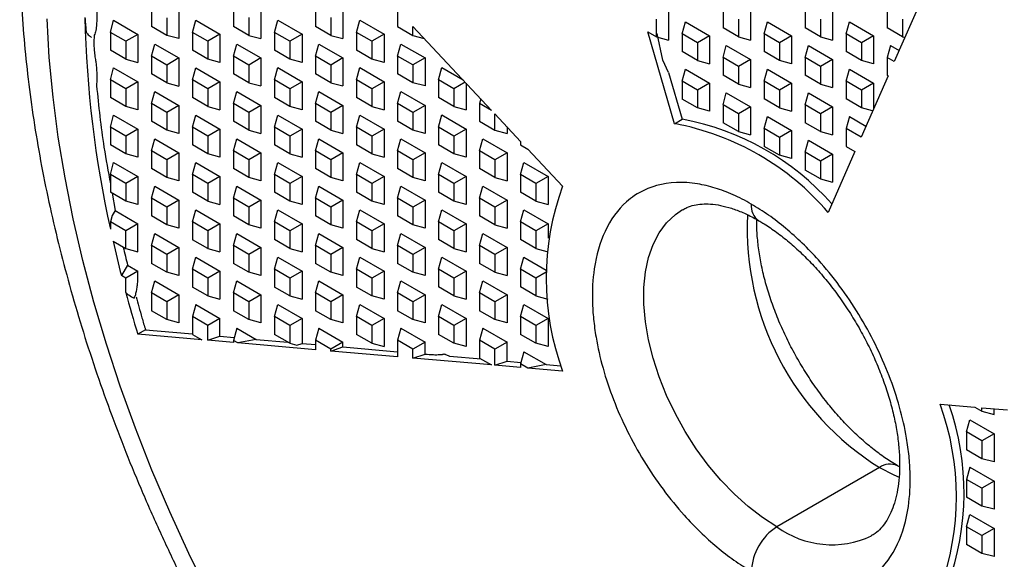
# Model space of a CAD drawing. Header units: millimetres. Extents: x 3 to 137, y 3 to 105.
# Tile 13 of 16: x 109.75 to 123.33, y 77.15 to 84.59. Entities that reach past the tile are written whole.
import ezdxf

# ---------------------------------------------------------------- set-up
doc = ezdxf.new("R2010")
doc.units = ezdxf.units.MM
doc.header["$LTSCALE"] = 0.5

msp = doc.modelspace()

# ---------------------------------------------------------------- linework, layer by layer
for p, q in [((122.407, 85.384), (121.808, 84.016)), ((111.563, 84.745), (111.563, 84.5)), ((112.695, 84.745), (112.695, 84.5)), ((113.826, 84.745), (113.826, 84.5)), ((111.775, 84.622), (111.775, 84.378)), ((111.943, 84.719), (111.943, 84.333)), ((112.907, 84.623), (112.907, 84.378)), ((113.074, 84.719), (113.074, 84.333)), ((114.038, 84.623), (114.038, 84.378)), ((114.205, 84.719), (114.205, 84.333)), ((114.957, 84.728), (114.957, 84.5)), ((118.528, 84.358), (118.528, 84.603)), ((118.695, 84.699), (118.695, 84.313)), ((119.447, 84.725), (119.447, 84.48)), ((119.66, 84.603), (119.66, 84.358)), ((119.827, 84.699), (119.827, 84.313)), ((120.579, 84.725), (120.579, 84.48)), ((120.791, 84.603), (120.791, 84.358)), ((120.958, 84.7), (120.958, 84.313)), ((121.71, 84.725), (121.71, 84.481)), ((121.922, 84.603), (121.922, 84.358)), ((110.997, 84.418), (111.042, 84.586)), ((111.042, 84.586), (111.377, 84.392)), ((111.775, 84.378), (111.563, 84.5)), ((112.129, 84.418), (112.174, 84.586)), ((112.174, 84.586), (112.508, 84.393)), ((112.907, 84.378), (112.695, 84.5)), ((113.26, 84.418), (113.305, 84.586)), ((113.305, 84.586), (113.64, 84.393)), ((114.038, 84.378), (113.826, 84.5)), ((114.392, 84.419), (114.436, 84.586)), ((114.436, 84.586), (114.771, 84.393)), ((114.957, 84.5), (115.169, 84.378)), ((115.169, 84.502), (116.255, 83.343)), ((115.169, 84.378), (115.169, 84.502)), ((118.882, 84.399), (118.927, 84.566)), ((118.927, 84.566), (119.261, 84.373)), ((119.66, 84.358), (119.447, 84.48)), ((120.013, 84.399), (120.058, 84.566)), ((120.058, 84.566), (120.392, 84.373)), ((120.791, 84.358), (120.579, 84.48)), ((121.144, 84.399), (121.189, 84.566)), ((121.189, 84.566), (121.524, 84.373)), ((121.922, 84.358), (121.71, 84.481)), ((111.21, 84.296), (110.997, 84.418)), ((110.997, 84.418), (110.997, 84.173)), ((111.377, 84.392), (111.21, 84.296)), ((111.377, 84.392), (111.377, 84.006)), ((111.943, 84.333), (111.775, 84.378)), ((112.341, 84.296), (112.129, 84.418)), ((112.129, 84.418), (112.129, 84.173)), ((112.508, 84.393), (112.341, 84.296)), ((112.508, 84.393), (112.508, 84.006)), ((112.907, 84.378), (113.074, 84.333)), ((113.472, 84.296), (113.26, 84.418)), ((113.26, 84.418), (113.26, 84.174)), ((113.64, 84.393), (113.472, 84.296)), ((113.64, 84.393), (113.64, 84.006)), ((114.038, 84.378), (114.205, 84.333)), ((114.604, 84.296), (114.392, 84.419)), ((114.392, 84.419), (114.392, 84.174)), ((114.771, 84.393), (114.604, 84.296)), ((114.771, 84.393), (114.771, 84.006)), ((115.169, 84.378), (115.324, 84.336)), ((118.408, 84.427), (118.528, 84.358)), ((118.777, 83.16), (118.408, 84.427)), ((118.528, 84.358), (118.695, 84.313)), ((118.615, 84.036), (118.539, 84.403)), ((119.094, 84.276), (118.882, 84.399)), ((118.882, 84.399), (118.882, 84.154)), ((119.261, 84.373), (119.094, 84.276)), ((119.261, 84.373), (119.261, 83.986)), ((119.66, 84.358), (119.827, 84.313)), ((120.225, 84.276), (120.013, 84.399)), ((120.013, 84.399), (120.013, 84.154)), ((120.392, 84.373), (120.225, 84.276)), ((120.392, 84.373), (120.392, 83.986)), ((120.791, 84.358), (120.958, 84.313)), ((121.357, 84.276), (121.144, 84.399)), ((121.144, 84.399), (121.144, 84.154)), ((121.524, 84.373), (121.357, 84.276)), ((121.524, 84.373), (121.524, 83.987)), ((121.922, 84.358), (121.954, 84.35)), ((111.21, 84.296), (111.21, 84.051)), ((111.563, 84.092), (111.608, 84.259)), ((111.608, 84.259), (111.943, 84.066)), ((112.341, 84.296), (112.341, 84.051)), ((112.695, 84.092), (112.739, 84.259)), ((112.739, 84.259), (113.074, 84.066)), ((113.472, 84.296), (113.472, 84.051)), ((113.826, 84.092), (113.871, 84.259)), ((113.871, 84.259), (114.205, 84.066)), ((114.604, 84.296), (114.604, 84.051)), ((114.957, 84.092), (115.002, 84.259)), ((115.002, 84.259), (115.337, 84.066)), ((119.094, 84.276), (119.094, 84.031)), ((119.447, 84.072), (119.492, 84.239)), ((119.492, 84.239), (119.827, 84.046)), ((120.225, 84.276), (120.225, 84.031)), ((120.579, 84.072), (120.624, 84.239)), ((120.624, 84.239), (120.958, 84.046)), ((121.357, 84.276), (121.357, 84.031)), ((121.755, 84.24), (121.71, 84.072)), ((121.755, 84.24), (121.875, 84.17)), ((111.21, 84.051), (110.997, 84.173)), ((111.775, 83.969), (111.563, 84.092)), ((111.563, 84.092), (111.563, 83.847)), ((111.943, 84.066), (111.775, 83.969)), ((111.943, 84.066), (111.943, 83.679)), ((112.341, 84.051), (112.129, 84.173)), ((112.907, 83.969), (112.695, 84.092)), ((112.695, 84.092), (112.695, 83.847)), ((113.074, 84.066), (112.907, 83.969)), ((113.074, 84.066), (113.074, 83.68)), ((113.472, 84.051), (113.26, 84.174)), ((114.038, 83.969), (113.826, 84.092)), ((113.826, 84.092), (113.826, 83.847)), ((114.205, 84.066), (114.038, 83.969)), ((114.205, 84.066), (114.205, 83.68)), ((114.604, 84.051), (114.392, 84.174)), ((115.169, 83.97), (114.957, 84.092)), ((114.957, 84.092), (114.957, 83.847)), ((115.337, 84.066), (115.169, 83.97)), ((115.337, 84.066), (115.337, 83.68)), ((119.094, 84.031), (118.882, 84.154)), ((119.66, 83.95), (119.447, 84.072)), ((119.447, 84.072), (119.447, 83.827)), ((120.225, 84.031), (120.013, 84.154)), ((120.791, 83.95), (120.579, 84.072)), ((120.579, 84.072), (120.579, 83.827)), ((121.357, 84.031), (121.144, 84.154)), ((121.71, 84.072), (121.71, 83.827)), ((121.808, 84.016), (121.71, 84.072)), ((110.997, 83.765), (111.042, 83.932)), ((111.042, 83.932), (111.377, 83.739)), ((111.21, 84.051), (111.377, 84.006)), ((111.775, 83.969), (111.775, 83.724)), ((112.129, 83.765), (112.174, 83.932)), ((112.174, 83.932), (112.508, 83.739)), ((112.508, 84.006), (112.341, 84.051)), ((112.907, 83.969), (112.907, 83.724)), ((113.26, 83.765), (113.305, 83.933)), ((113.305, 83.933), (113.64, 83.739)), ((113.64, 84.006), (113.472, 84.051)), ((114.038, 83.969), (114.038, 83.725)), ((114.392, 83.765), (114.436, 83.933)), ((114.436, 83.933), (114.771, 83.739)), ((114.771, 84.006), (114.604, 84.051)), ((115.169, 83.97), (115.169, 83.725)), ((115.523, 83.765), (115.568, 83.933)), ((115.568, 83.933), (115.861, 83.764)), ((118.695, 83.865), (118.615, 84.036)), ((119.094, 84.031), (119.261, 83.986)), ((119.827, 84.046), (119.66, 83.95)), ((119.66, 83.95), (119.66, 83.705)), ((119.827, 84.046), (119.827, 83.66)), ((120.392, 83.986), (120.225, 84.031)), ((120.958, 84.046), (120.791, 83.95)), ((120.791, 83.95), (120.791, 83.705)), ((120.958, 84.046), (120.958, 83.66)), ((121.524, 83.987), (121.357, 84.031)), ((111.775, 83.724), (111.563, 83.847)), ((112.907, 83.724), (112.695, 83.847)), ((114.038, 83.725), (113.826, 83.847)), ((115.169, 83.725), (114.957, 83.847)), ((118.695, 83.865), (118.883, 83.221)), ((118.882, 83.745), (118.927, 83.913)), ((118.927, 83.913), (119.261, 83.72)), ((119.66, 83.705), (119.447, 83.827)), ((120.013, 83.745), (120.058, 83.913)), ((120.058, 83.913), (120.392, 83.72)), ((120.791, 83.705), (120.579, 83.827)), ((121.144, 83.746), (121.189, 83.913)), ((121.189, 83.913), (121.524, 83.72)), ((121.722, 83.821), (121.35, 82.973)), ((121.71, 83.827), (121.722, 83.821)), ((111.21, 83.643), (110.997, 83.765)), ((110.997, 83.765), (110.997, 83.52)), ((111.377, 83.739), (111.21, 83.643)), ((111.377, 83.739), (111.377, 83.353)), ((111.775, 83.724), (111.943, 83.679)), ((112.341, 83.643), (112.129, 83.765)), ((112.129, 83.765), (112.129, 83.52)), ((112.508, 83.739), (112.341, 83.643)), ((112.508, 83.739), (112.508, 83.353)), ((112.907, 83.724), (113.074, 83.68)), ((113.472, 83.643), (113.26, 83.765)), ((113.26, 83.765), (113.26, 83.52)), ((113.64, 83.739), (113.472, 83.643)), ((113.64, 83.739), (113.64, 83.353)), ((114.038, 83.725), (114.205, 83.68)), ((114.604, 83.643), (114.392, 83.765)), ((114.392, 83.765), (114.392, 83.52)), ((114.771, 83.739), (114.604, 83.643)), ((114.771, 83.739), (114.771, 83.353)), ((115.337, 83.68), (115.169, 83.725)), ((115.735, 83.643), (115.523, 83.765)), ((115.523, 83.765), (115.523, 83.521)), ((115.89, 83.732), (115.735, 83.643)), ((115.902, 83.719), (115.902, 83.353)), ((119.094, 83.623), (118.882, 83.745)), ((118.882, 83.745), (118.882, 83.5)), ((119.261, 83.72), (119.094, 83.623)), ((119.261, 83.72), (119.261, 83.333)), ((119.66, 83.705), (119.827, 83.66)), ((120.225, 83.623), (120.013, 83.745)), ((120.013, 83.745), (120.013, 83.501)), ((120.392, 83.72), (120.225, 83.623)), ((120.392, 83.72), (120.392, 83.333)), ((120.791, 83.705), (120.958, 83.66)), ((121.357, 83.623), (121.144, 83.746)), ((121.144, 83.746), (121.144, 83.501)), ((121.524, 83.72), (121.357, 83.623)), ((121.524, 83.72), (121.524, 83.369)), ((111.21, 83.398), (110.997, 83.52)), ((111.21, 83.643), (111.21, 83.398)), ((111.563, 83.438), (111.608, 83.606)), ((111.608, 83.606), (111.943, 83.413)), ((112.341, 83.398), (112.129, 83.52)), ((112.341, 83.643), (112.341, 83.398)), ((112.695, 83.439), (112.739, 83.606)), ((112.739, 83.606), (113.074, 83.413)), ((113.472, 83.398), (113.26, 83.52)), ((113.472, 83.643), (113.472, 83.398)), ((113.826, 83.439), (113.871, 83.606)), ((113.871, 83.606), (114.205, 83.413)), ((114.604, 83.398), (114.392, 83.52)), ((114.604, 83.643), (114.604, 83.398)), ((114.957, 83.439), (115.002, 83.606)), ((115.002, 83.606), (115.337, 83.413)), ((115.735, 83.398), (115.523, 83.521)), ((115.735, 83.643), (115.735, 83.398)), ((119.094, 83.623), (119.094, 83.378)), ((119.447, 83.419), (119.492, 83.586)), ((119.492, 83.586), (119.827, 83.393)), ((120.225, 83.623), (120.225, 83.378)), ((120.579, 83.419), (120.624, 83.586)), ((120.624, 83.586), (120.958, 83.393)), ((121.357, 83.623), (121.357, 83.378)), ((111.377, 83.353), (111.21, 83.398)), ((111.775, 83.316), (111.563, 83.438)), ((111.563, 83.438), (111.563, 83.194)), ((111.943, 83.413), (111.775, 83.316)), ((111.943, 83.413), (111.943, 83.026)), ((112.341, 83.398), (112.508, 83.353)), ((112.907, 83.316), (112.695, 83.439)), ((112.695, 83.439), (112.695, 83.194)), ((113.074, 83.413), (112.907, 83.316)), ((113.074, 83.413), (113.074, 83.026)), ((113.64, 83.353), (113.472, 83.398)), ((114.038, 83.316), (113.826, 83.439)), ((113.826, 83.439), (113.826, 83.194)), ((114.205, 83.413), (114.038, 83.316)), ((114.205, 83.413), (114.205, 83.026)), ((114.604, 83.398), (114.771, 83.353)), ((115.169, 83.316), (114.957, 83.439)), ((114.957, 83.439), (114.957, 83.194)), ((115.337, 83.413), (115.169, 83.316)), ((115.337, 83.413), (115.337, 83.027)), ((115.735, 83.398), (115.902, 83.353)), ((116.106, 83.502), (116.089, 83.439)), ((116.089, 83.439), (116.089, 83.194)), ((116.255, 83.343), (116.089, 83.439)), ((119.094, 83.378), (118.882, 83.5)), ((119.261, 83.333), (119.094, 83.378)), ((119.66, 83.296), (119.447, 83.419)), ((119.447, 83.419), (119.447, 83.174)), ((119.827, 83.393), (119.66, 83.296)), ((119.827, 83.393), (119.827, 83.007)), ((120.225, 83.378), (120.013, 83.501)), ((120.225, 83.378), (120.392, 83.333)), ((120.791, 83.296), (120.579, 83.419)), ((120.579, 83.419), (120.579, 83.174)), ((120.958, 83.393), (120.791, 83.296)), ((120.958, 83.393), (120.958, 83.007)), ((121.357, 83.378), (121.144, 83.501)), ((121.51, 83.337), (121.357, 83.378)), ((110.997, 83.112), (111.042, 83.279)), ((111.042, 83.279), (111.377, 83.086)), ((111.775, 83.316), (111.775, 83.071)), ((112.129, 83.112), (112.174, 83.279)), ((112.174, 83.279), (112.508, 83.086)), ((112.907, 83.316), (112.907, 83.071)), ((113.26, 83.112), (113.305, 83.279)), ((113.305, 83.279), (113.64, 83.086)), ((114.038, 83.316), (114.038, 83.071)), ((114.392, 83.112), (114.436, 83.279)), ((114.436, 83.279), (114.771, 83.086)), ((115.169, 83.316), (115.169, 83.071)), ((115.523, 83.112), (115.568, 83.28)), ((115.568, 83.28), (115.902, 83.086)), ((116.301, 83.294), (116.654, 82.916)), ((116.301, 83.071), (116.301, 83.294)), ((119.66, 83.296), (119.66, 83.051)), ((120.013, 83.092), (120.058, 83.26)), ((120.058, 83.26), (120.392, 83.066)), ((120.791, 83.296), (120.791, 83.051)), ((121.189, 83.26), (121.144, 83.092)), ((121.189, 83.26), (121.418, 83.128)), ((111.21, 82.989), (110.997, 83.112)), ((110.997, 83.112), (110.997, 82.867)), ((111.775, 83.071), (111.563, 83.194)), ((112.341, 82.989), (112.129, 83.112)), ((112.129, 83.112), (112.129, 82.867)), ((112.907, 83.071), (112.695, 83.194)), ((113.472, 82.99), (113.26, 83.112)), ((113.26, 83.112), (113.26, 82.867)), ((114.038, 83.071), (113.826, 83.194)), ((114.604, 82.99), (114.392, 83.112)), ((114.392, 83.112), (114.392, 82.867)), ((115.169, 83.071), (114.957, 83.194)), ((115.735, 82.99), (115.523, 83.112)), ((115.523, 83.112), (115.523, 82.867)), ((116.089, 83.194), (116.301, 83.071)), ((116.468, 83.115), (116.468, 83.027)), ((118.777, 83.16), (118.883, 83.221)), ((119.66, 83.051), (119.447, 83.174)), ((120.791, 83.051), (120.579, 83.174)), ((111.377, 83.086), (111.21, 82.989)), ((111.21, 82.989), (111.21, 82.744)), ((111.377, 83.086), (111.377, 82.7)), ((111.943, 83.026), (111.775, 83.071)), ((112.508, 83.086), (112.341, 82.989)), ((112.341, 82.989), (112.341, 82.744)), ((112.508, 83.086), (112.508, 82.7)), ((112.907, 83.071), (113.074, 83.026)), ((113.64, 83.086), (113.472, 82.99)), ((113.472, 82.99), (113.472, 82.745)), ((113.64, 83.086), (113.64, 82.7)), ((114.038, 83.071), (114.205, 83.026)), ((114.771, 83.086), (114.604, 82.99)), ((114.604, 82.99), (114.604, 82.745)), ((114.771, 83.086), (114.771, 82.7)), ((115.337, 83.027), (115.169, 83.071)), ((115.902, 83.086), (115.735, 82.99)), ((115.735, 82.99), (115.735, 82.745)), ((115.902, 83.086), (115.902, 82.7)), ((116.301, 83.071), (116.468, 83.027)), ((119.66, 83.051), (119.827, 83.007)), ((120.225, 82.97), (120.013, 83.092)), ((120.013, 83.092), (120.013, 82.847)), ((120.392, 83.066), (120.225, 82.97)), ((120.392, 83.066), (120.392, 82.68)), ((120.791, 83.051), (120.958, 83.007)), ((121.144, 83.092), (121.144, 82.847)), ((121.35, 82.973), (121.144, 83.092)), ((111.21, 82.744), (110.997, 82.867)), ((111.563, 82.785), (111.608, 82.953)), ((111.608, 82.953), (111.943, 82.759)), ((112.341, 82.744), (112.129, 82.867)), ((112.695, 82.785), (112.739, 82.953)), ((112.739, 82.953), (113.074, 82.759)), ((113.472, 82.745), (113.26, 82.867)), ((113.826, 82.785), (113.871, 82.953)), ((113.871, 82.953), (114.205, 82.76)), ((114.604, 82.745), (114.392, 82.867)), ((114.957, 82.786), (115.002, 82.953)), ((115.002, 82.953), (115.337, 82.76)), ((115.735, 82.745), (115.523, 82.867)), ((116.089, 82.786), (116.133, 82.953)), ((116.133, 82.953), (116.468, 82.76)), ((116.654, 82.916), (116.654, 82.867)), ((116.654, 82.867), (116.754, 82.81)), ((120.225, 82.725), (120.013, 82.847)), ((120.225, 82.97), (120.225, 82.725)), ((120.579, 82.766), (120.624, 82.933)), ((120.624, 82.933), (120.958, 82.74)), ((121.144, 82.847), (121.265, 82.778)), ((111.377, 82.7), (111.21, 82.744)), ((111.775, 82.663), (111.563, 82.785)), ((111.563, 82.785), (111.563, 82.54)), ((111.943, 82.759), (111.775, 82.663)), ((111.943, 82.759), (111.943, 82.373)), ((112.508, 82.7), (112.341, 82.744)), ((112.907, 82.663), (112.695, 82.785)), ((112.695, 82.785), (112.695, 82.54)), ((113.074, 82.759), (112.907, 82.663)), ((113.074, 82.759), (113.074, 82.373)), ((113.472, 82.745), (113.64, 82.7)), ((114.038, 82.663), (113.826, 82.785)), ((113.826, 82.785), (113.826, 82.54)), ((114.205, 82.76), (114.038, 82.663)), ((114.205, 82.76), (114.205, 82.373)), ((114.604, 82.745), (114.771, 82.7)), ((115.169, 82.663), (114.957, 82.786)), ((114.957, 82.786), (114.957, 82.541)), ((115.337, 82.76), (115.169, 82.663)), ((115.337, 82.76), (115.337, 82.373)), ((115.902, 82.7), (115.735, 82.745)), ((116.301, 82.663), (116.089, 82.786)), ((116.089, 82.786), (116.089, 82.541)), ((116.468, 82.76), (116.301, 82.663)), ((116.468, 82.76), (116.468, 82.373)), ((116.754, 82.81), (117.233, 82.299)), ((120.392, 82.68), (120.225, 82.725)), ((120.791, 82.643), (120.579, 82.766)), ((120.579, 82.766), (120.579, 82.521)), ((120.958, 82.74), (120.791, 82.643)), ((121.265, 82.778), (120.896, 81.937)), ((120.958, 82.74), (120.958, 82.353)), ((110.997, 82.459), (111.042, 82.626)), ((111.042, 82.626), (111.377, 82.433)), ((111.775, 82.663), (111.775, 82.418)), ((112.129, 82.459), (112.174, 82.626)), ((112.174, 82.626), (112.508, 82.433)), ((112.907, 82.663), (112.907, 82.418)), ((113.26, 82.459), (113.305, 82.626)), ((113.305, 82.626), (113.64, 82.433)), ((114.038, 82.663), (114.038, 82.418)), ((114.392, 82.459), (114.436, 82.626)), ((114.436, 82.626), (114.771, 82.433)), ((115.169, 82.663), (115.169, 82.418)), ((115.523, 82.459), (115.568, 82.626)), ((115.568, 82.626), (115.902, 82.433)), ((116.301, 82.663), (116.301, 82.418)), ((116.654, 82.459), (116.699, 82.626)), ((116.699, 82.626), (117.034, 82.433)), ((120.791, 82.643), (120.791, 82.398)), ((111.21, 82.336), (110.997, 82.459)), ((110.997, 82.459), (110.997, 82.214)), ((111.377, 82.433), (111.21, 82.336)), ((111.377, 82.433), (111.377, 82.046)), ((111.775, 82.418), (111.563, 82.54)), ((112.341, 82.336), (112.129, 82.459)), ((112.129, 82.459), (112.129, 82.214)), ((112.508, 82.433), (112.341, 82.336)), ((112.508, 82.433), (112.508, 82.046)), ((112.907, 82.418), (112.695, 82.54)), ((113.472, 82.336), (113.26, 82.459)), ((113.26, 82.459), (113.26, 82.214)), ((113.64, 82.433), (113.472, 82.336)), ((113.64, 82.433), (113.64, 82.047)), ((114.038, 82.418), (113.826, 82.54)), ((114.604, 82.336), (114.392, 82.459)), ((114.392, 82.459), (114.392, 82.214)), ((114.771, 82.433), (114.604, 82.336)), ((114.771, 82.433), (114.771, 82.047)), ((115.169, 82.418), (114.957, 82.541)), ((115.735, 82.337), (115.523, 82.459)), ((115.523, 82.459), (115.523, 82.214)), ((115.902, 82.433), (115.735, 82.337)), ((115.902, 82.433), (115.902, 82.047)), ((116.301, 82.418), (116.089, 82.541)), ((116.866, 82.337), (116.654, 82.459)), ((116.654, 82.459), (116.654, 82.214)), ((117.034, 82.433), (116.866, 82.337)), ((117.034, 82.433), (117.034, 82.047)), ((120.791, 82.398), (120.579, 82.521)), ((111.21, 82.336), (111.21, 82.091)), ((111.563, 82.132), (111.608, 82.299)), ((111.608, 82.299), (111.943, 82.106)), ((111.943, 82.373), (111.775, 82.418)), ((112.341, 82.336), (112.341, 82.091)), ((112.695, 82.132), (112.739, 82.299)), ((112.739, 82.299), (113.074, 82.106)), ((113.074, 82.373), (112.907, 82.418)), ((113.472, 82.336), (113.472, 82.091)), ((113.826, 82.132), (113.871, 82.3)), ((113.871, 82.3), (114.205, 82.106)), ((114.205, 82.373), (114.038, 82.418)), ((114.604, 82.336), (114.604, 82.091)), ((114.957, 82.132), (115.002, 82.3)), ((115.002, 82.3), (115.337, 82.106)), ((115.337, 82.373), (115.169, 82.418)), ((115.735, 82.337), (115.735, 82.092)), ((116.089, 82.132), (116.133, 82.3)), ((116.133, 82.3), (116.468, 82.107)), ((116.301, 82.418), (116.468, 82.373)), ((116.866, 82.337), (116.866, 82.092)), ((120.791, 82.398), (120.958, 82.353)), ((111.21, 82.091), (110.997, 82.214)), ((111.021, 82.2), (111.063, 81.961)), ((112.341, 82.091), (112.129, 82.214)), ((113.472, 82.091), (113.26, 82.214)), ((114.604, 82.091), (114.392, 82.214)), ((115.735, 82.092), (115.523, 82.214)), ((116.866, 82.092), (116.654, 82.214)), ((111.377, 82.046), (111.21, 82.091)), ((111.775, 82.01), (111.563, 82.132)), ((111.563, 82.132), (111.563, 81.887)), ((111.943, 82.106), (111.775, 82.01)), ((111.943, 82.106), (111.943, 81.72)), ((112.341, 82.091), (112.508, 82.046)), ((112.907, 82.01), (112.695, 82.132)), ((112.695, 82.132), (112.695, 81.887)), ((113.074, 82.106), (112.907, 82.01)), ((113.074, 82.106), (113.074, 81.72)), ((113.64, 82.047), (113.472, 82.091)), ((114.038, 82.01), (113.826, 82.132)), ((113.826, 82.132), (113.826, 81.887)), ((114.205, 82.106), (114.038, 82.01)), ((114.205, 82.106), (114.205, 81.72)), ((114.771, 82.047), (114.604, 82.091)), ((115.169, 82.01), (114.957, 82.132)), ((114.957, 82.132), (114.957, 81.887)), ((115.337, 82.106), (115.169, 82.01)), ((115.337, 82.106), (115.337, 81.72)), ((115.902, 82.047), (115.735, 82.092)), ((116.301, 82.01), (116.089, 82.132)), ((116.089, 82.132), (116.089, 81.887)), ((116.468, 82.107), (116.301, 82.01)), ((116.468, 82.107), (116.468, 81.72)), ((116.866, 82.092), (117.034, 82.047)), ((111.022, 81.895), (110.997, 81.805)), ((111.063, 81.961), (111.022, 81.895)), ((111.063, 81.961), (111.377, 81.779)), ((111.775, 81.765), (111.563, 81.887)), ((111.775, 82.01), (111.775, 81.765)), ((112.129, 81.805), (112.174, 81.973)), ((112.174, 81.973), (112.508, 81.78)), ((112.907, 81.765), (112.695, 81.887)), ((112.907, 82.01), (112.907, 81.765)), ((113.26, 81.806), (113.305, 81.973)), ((113.305, 81.973), (113.64, 81.78)), ((114.038, 81.765), (113.826, 81.887)), ((114.038, 82.01), (114.038, 81.765)), ((114.392, 81.806), (114.436, 81.973)), ((114.436, 81.973), (114.771, 81.78)), ((115.169, 81.765), (114.957, 81.887)), ((115.169, 82.01), (115.169, 81.765)), ((115.523, 81.806), (115.568, 81.973)), ((115.568, 81.973), (115.902, 81.78)), ((116.301, 81.765), (116.089, 81.887)), ((116.301, 82.01), (116.301, 81.765)), ((116.654, 81.806), (116.699, 81.973)), ((116.699, 81.973), (117.034, 81.78)), ((110.997, 81.805), (110.997, 81.707)), ((111.21, 81.683), (110.997, 81.805)), ((111.377, 81.779), (111.21, 81.683)), ((111.377, 81.393), (111.377, 81.779)), ((111.943, 81.72), (111.775, 81.765)), ((112.341, 81.683), (112.129, 81.805)), ((112.129, 81.805), (112.129, 81.56)), ((112.508, 81.78), (112.341, 81.683)), ((112.508, 81.78), (112.508, 81.393)), ((113.074, 81.72), (112.907, 81.765)), ((113.472, 81.683), (113.26, 81.806)), ((113.26, 81.806), (113.26, 81.561)), ((113.64, 81.78), (113.472, 81.683)), ((113.64, 81.78), (113.64, 81.393)), ((114.205, 81.72), (114.038, 81.765)), ((114.604, 81.683), (114.392, 81.806)), ((114.392, 81.806), (114.392, 81.561)), ((114.771, 81.78), (114.604, 81.683)), ((114.771, 81.78), (114.771, 81.393)), ((115.337, 81.72), (115.169, 81.765)), ((115.735, 81.683), (115.523, 81.806)), ((115.523, 81.806), (115.523, 81.561)), ((115.902, 81.78), (115.735, 81.683)), ((115.902, 81.78), (115.902, 81.394)), ((116.301, 81.765), (116.468, 81.72)), ((116.866, 81.683), (116.654, 81.806)), ((116.654, 81.806), (116.654, 81.561)), ((117.034, 81.78), (116.866, 81.683)), ((117.034, 81.78), (117.034, 81.579)), ((111.21, 81.438), (111.21, 81.683)), ((111.563, 81.479), (111.608, 81.646)), ((111.608, 81.646), (111.943, 81.453)), ((112.341, 81.683), (112.341, 81.438)), ((112.695, 81.479), (112.739, 81.646)), ((112.739, 81.646), (113.074, 81.453)), ((113.472, 81.683), (113.472, 81.438)), ((113.826, 81.479), (113.871, 81.646)), ((113.871, 81.646), (114.205, 81.453)), ((114.604, 81.683), (114.604, 81.438)), ((114.957, 81.479), (115.002, 81.646)), ((115.002, 81.646), (115.337, 81.453)), ((115.735, 81.683), (115.735, 81.438)), ((116.089, 81.479), (116.133, 81.647)), ((116.133, 81.647), (116.468, 81.453)), ((116.866, 81.683), (116.866, 81.438)), ((111.035, 81.539), (111.21, 81.438)), ((111.775, 81.356), (111.563, 81.479)), ((111.563, 81.479), (111.563, 81.234)), ((112.341, 81.438), (112.129, 81.56)), ((112.907, 81.356), (112.695, 81.479)), ((112.695, 81.479), (112.695, 81.234)), ((113.472, 81.438), (113.26, 81.561)), ((114.038, 81.357), (113.826, 81.479)), ((113.826, 81.479), (113.826, 81.234)), ((114.604, 81.438), (114.392, 81.561)), ((115.169, 81.357), (114.957, 81.479)), ((114.957, 81.479), (114.957, 81.234)), ((115.735, 81.438), (115.523, 81.561)), ((116.301, 81.357), (116.089, 81.479)), ((116.089, 81.479), (116.089, 81.234)), ((116.866, 81.438), (116.654, 81.561)), ((111.21, 81.438), (111.377, 81.393)), ((111.943, 81.453), (111.775, 81.356)), ((111.775, 81.356), (111.775, 81.111)), ((111.943, 81.453), (111.943, 81.067)), ((112.341, 81.438), (112.508, 81.393)), ((113.074, 81.453), (112.907, 81.356)), ((112.907, 81.356), (112.907, 81.111)), ((113.074, 81.453), (113.074, 81.067)), ((113.472, 81.438), (113.64, 81.393)), ((114.205, 81.453), (114.038, 81.357)), ((114.038, 81.357), (114.038, 81.112)), ((114.205, 81.453), (114.205, 81.067)), ((114.604, 81.438), (114.771, 81.393)), ((115.337, 81.453), (115.169, 81.357)), ((115.169, 81.357), (115.169, 81.112)), ((115.337, 81.453), (115.337, 81.067)), ((115.735, 81.438), (115.902, 81.394)), ((116.468, 81.453), (116.301, 81.357)), ((116.301, 81.357), (116.301, 81.112)), ((116.468, 81.453), (116.468, 81.067)), ((116.866, 81.438), (117.016, 81.398)), ((111.234, 81.209), (111.149, 81.065)), ((111.234, 81.209), (111.377, 81.126)), ((111.775, 81.111), (111.563, 81.234)), ((112.129, 81.152), (112.174, 81.32)), ((112.174, 81.32), (112.508, 81.126)), ((112.907, 81.111), (112.695, 81.234)), ((113.26, 81.152), (113.305, 81.32)), ((113.305, 81.32), (113.64, 81.126)), ((114.038, 81.112), (113.826, 81.234)), ((114.392, 81.152), (114.436, 81.32)), ((114.436, 81.32), (114.771, 81.127)), ((115.169, 81.112), (114.957, 81.234)), ((115.523, 81.153), (115.568, 81.32)), ((115.568, 81.32), (115.902, 81.127)), ((116.301, 81.112), (116.089, 81.234)), ((116.654, 81.153), (116.699, 81.32)), ((116.699, 81.32), (117.008, 81.142)), ((111.377, 81.126), (111.21, 81.03)), ((111.943, 81.067), (111.775, 81.111)), ((112.341, 81.03), (112.129, 81.152)), ((112.129, 81.152), (112.129, 80.907)), ((112.508, 81.126), (112.341, 81.03)), ((112.508, 81.126), (112.508, 80.74)), ((113.074, 81.067), (112.907, 81.111)), ((113.472, 81.03), (113.26, 81.152)), ((113.26, 81.152), (113.26, 80.907)), ((113.64, 81.126), (113.472, 81.03)), ((113.64, 81.126), (113.64, 80.74)), ((114.205, 81.067), (114.038, 81.112)), ((114.604, 81.03), (114.392, 81.152)), ((114.392, 81.152), (114.392, 80.907)), ((114.771, 81.127), (114.604, 81.03)), ((114.771, 81.127), (114.771, 80.74)), ((115.337, 81.067), (115.169, 81.112)), ((115.735, 81.03), (115.523, 81.153)), ((115.523, 81.153), (115.523, 80.908)), ((115.902, 81.127), (115.735, 81.03)), ((115.902, 81.127), (115.902, 80.74)), ((116.301, 81.112), (116.468, 81.067)), ((116.866, 81.03), (116.654, 81.153)), ((116.654, 81.153), (116.654, 80.908)), ((117.008, 81.112), (116.866, 81.03)), ((111.21, 81.03), (111.149, 81.065)), ((111.21, 80.834), (111.21, 81.03)), ((111.563, 80.826), (111.608, 80.993)), ((111.608, 80.993), (111.943, 80.8)), ((112.341, 81.03), (112.341, 80.785)), ((112.695, 80.826), (112.739, 80.993)), ((112.739, 80.993), (113.074, 80.8)), ((113.472, 81.03), (113.472, 80.785)), ((113.826, 80.826), (113.871, 80.993)), ((113.871, 80.993), (114.205, 80.8)), ((114.604, 81.03), (114.604, 80.785)), ((114.957, 80.826), (115.002, 80.993)), ((115.002, 80.993), (115.337, 80.8)), ((115.735, 81.03), (115.735, 80.785)), ((116.089, 80.826), (116.133, 80.993)), ((116.133, 80.993), (116.468, 80.8)), ((116.866, 81.03), (116.866, 80.785)), ((111.775, 80.703), (111.563, 80.826)), ((111.563, 80.826), (111.563, 80.581)), ((111.943, 80.8), (111.775, 80.703)), ((111.943, 80.8), (111.943, 80.413)), ((112.341, 80.785), (112.129, 80.907)), ((112.907, 80.703), (112.695, 80.826)), ((112.695, 80.826), (112.695, 80.581)), ((113.074, 80.8), (112.907, 80.703)), ((113.074, 80.8), (113.074, 80.413)), ((113.472, 80.785), (113.26, 80.907)), ((114.038, 80.703), (113.826, 80.826)), ((113.826, 80.826), (113.826, 80.581)), ((114.205, 80.8), (114.038, 80.703)), ((114.205, 80.8), (114.205, 80.414)), ((114.604, 80.785), (114.392, 80.907)), ((115.169, 80.703), (114.957, 80.826)), ((114.957, 80.826), (114.957, 80.581)), ((115.337, 80.8), (115.169, 80.703)), ((115.337, 80.8), (115.337, 80.414)), ((115.735, 80.785), (115.523, 80.908)), ((116.301, 80.704), (116.089, 80.826)), ((116.089, 80.826), (116.089, 80.581)), ((116.468, 80.8), (116.301, 80.704)), ((116.468, 80.8), (116.468, 80.414)), ((116.866, 80.785), (116.654, 80.908)), ((111.775, 80.703), (111.775, 80.458)), ((112.174, 80.666), (112.129, 80.499)), ((112.174, 80.666), (112.508, 80.473)), ((112.341, 80.785), (112.508, 80.74)), ((112.907, 80.703), (112.907, 80.458)), ((113.26, 80.499), (113.305, 80.666)), ((113.305, 80.666), (113.64, 80.473)), ((113.472, 80.785), (113.64, 80.74)), ((114.038, 80.703), (114.038, 80.458)), ((114.392, 80.499), (114.436, 80.666)), ((114.436, 80.666), (114.771, 80.473)), ((114.771, 80.74), (114.604, 80.785)), ((115.169, 80.703), (115.169, 80.458)), ((115.523, 80.499), (115.568, 80.667)), ((115.568, 80.667), (115.902, 80.473)), ((115.735, 80.785), (115.902, 80.74)), ((116.301, 80.704), (116.301, 80.459)), ((116.654, 80.499), (116.699, 80.667)), ((116.699, 80.667), (117.034, 80.474)), ((116.866, 80.785), (117.029, 80.742)), ((111.775, 80.458), (111.563, 80.581)), ((112.907, 80.458), (112.695, 80.581)), ((114.038, 80.458), (113.826, 80.581)), ((115.169, 80.458), (114.957, 80.581)), ((116.301, 80.459), (116.089, 80.581)), ((111.943, 80.413), (111.775, 80.458)), ((112.129, 80.499), (112.129, 80.254)), ((112.341, 80.377), (112.129, 80.499)), ((112.508, 80.473), (112.341, 80.377)), ((112.508, 80.229), (112.508, 80.473)), ((113.074, 80.413), (112.907, 80.458)), ((113.472, 80.377), (113.26, 80.499)), ((113.26, 80.499), (113.26, 80.254)), ((113.64, 80.473), (113.472, 80.377)), ((113.64, 80.473), (113.64, 80.13)), ((114.205, 80.414), (114.038, 80.458)), ((114.604, 80.377), (114.392, 80.499)), ((114.392, 80.499), (114.392, 80.254)), ((114.771, 80.473), (114.604, 80.377)), ((114.771, 80.473), (114.771, 80.087)), ((115.337, 80.414), (115.169, 80.458)), ((115.735, 80.377), (115.523, 80.499)), ((115.523, 80.499), (115.523, 80.254)), ((115.902, 80.473), (115.735, 80.377)), ((115.902, 80.473), (115.902, 80.087)), ((116.468, 80.414), (116.301, 80.459)), ((116.866, 80.377), (116.654, 80.499)), ((116.654, 80.499), (116.654, 80.254)), ((117.034, 80.474), (116.866, 80.377)), ((117.034, 80.474), (117.034, 80.087)), ((111.481, 80.318), (111.375, 80.257)), ((112.257, 80.18), (111.375, 80.257)), ((111.481, 80.318), (111.641, 80.304)), ((111.641, 80.304), (112.129, 80.262)), ((112.341, 80.173), (112.341, 80.377)), ((112.739, 80.34), (112.695, 80.172)), ((112.739, 80.34), (113.007, 80.185)), ((113.472, 80.377), (113.472, 80.132)), ((113.871, 80.34), (113.826, 80.173)), ((113.871, 80.34), (114.205, 80.147)), ((114.604, 80.377), (114.604, 80.132)), ((115.002, 80.34), (114.957, 80.173)), ((115.002, 80.34), (115.337, 80.147)), ((115.735, 80.377), (115.735, 80.132)), ((116.133, 80.34), (116.089, 80.173)), ((116.133, 80.34), (116.468, 80.147)), ((116.866, 80.377), (116.866, 80.132)), ((112.129, 80.254), (112.257, 80.18)), ((112.341, 80.173), (112.508, 80.229)), ((112.695, 80.142), (112.341, 80.173)), ((112.508, 80.229), (112.705, 80.212)), ((112.695, 80.172), (112.695, 80.142)), ((112.756, 80.137), (112.695, 80.172)), ((113.007, 80.185), (112.756, 80.137)), ((113.826, 80.043), (112.756, 80.137)), ((113.007, 80.185), (113.446, 80.147)), ((113.472, 80.132), (113.26, 80.254)), ((113.472, 80.132), (113.568, 80.106)), ((113.568, 80.106), (113.64, 80.13)), ((113.64, 80.13), (113.826, 80.114)), ((113.826, 80.173), (113.826, 80.043)), ((114.038, 80.05), (113.826, 80.173)), ((114.205, 80.147), (114.038, 80.05)), ((114.205, 80.081), (114.205, 80.147)), ((114.604, 80.132), (114.392, 80.254)), ((114.604, 80.132), (114.771, 80.087)), ((114.957, 80.173), (114.957, 79.945)), ((115.169, 80.05), (114.957, 80.173)), ((115.337, 80.147), (115.169, 80.05)), ((115.337, 79.982), (115.337, 80.147)), ((115.735, 80.132), (115.523, 80.254)), ((115.902, 80.087), (115.735, 80.132)), ((116.089, 80.173), (116.089, 79.928)), ((116.301, 80.05), (116.089, 80.173)), ((116.468, 80.147), (116.301, 80.05)), ((116.468, 79.884), (116.468, 80.147)), ((116.866, 80.132), (116.654, 80.254)), ((117.034, 80.087), (116.866, 80.132)), ((114.038, 80.025), (114.205, 80.081)), ((114.038, 80.025), (114.038, 80.05)), ((114.957, 79.945), (114.038, 80.025)), ((114.205, 80.081), (114.957, 80.015)), ((115.169, 79.926), (115.169, 80.05)), ((116.301, 79.828), (116.301, 80.05)), ((116.699, 80.013), (116.654, 79.846)), ((116.699, 80.013), (117.005, 79.837)), ((115.169, 79.926), (115.337, 79.982)), ((116.255, 79.832), (115.169, 79.926)), ((115.672, 79.953), (116.111, 79.915)), ((116.089, 79.928), (116.255, 79.832)), ((116.301, 79.828), (116.468, 79.884)), ((116.468, 79.884), (116.66, 79.867)), ((116.654, 79.797), (116.301, 79.828)), ((116.654, 79.846), (116.654, 79.797)), ((116.754, 79.788), (116.654, 79.846)), ((117.005, 79.837), (116.754, 79.788)), ((117.233, 79.747), (116.754, 79.788)), ((117.005, 79.837), (117.211, 79.819)), ((122.44, 79.293), (122.918, 79.251)), ((122.918, 79.251), (123.018, 79.194)), ((123.018, 79.243), (123.372, 79.212)), ((123.018, 79.194), (123.018, 79.243)), ((123.018, 79.194), (123.186, 79.149)), ((123.186, 79.149), (123.186, 79.228)), ((122.806, 78.908), (122.851, 79.075)), ((122.851, 79.075), (123.186, 78.882)), ((123.018, 78.785), (122.806, 78.908)), ((122.806, 78.908), (122.806, 78.663)), ((123.186, 78.882), (123.018, 78.785)), ((123.018, 78.785), (123.018, 78.54)), ((123.186, 78.882), (123.186, 78.495)), ((123.018, 78.54), (122.806, 78.663)), ((123.186, 78.495), (123.018, 78.54)), ((121.604, 78.417), (120.19, 77.601)), ((121.88, 78.427), (121.854, 78.442)), ((122.851, 78.422), (122.806, 78.255)), ((122.851, 78.422), (123.186, 78.229)), ((123.018, 78.132), (122.806, 78.255)), ((122.806, 78.255), (122.806, 78.01)), ((123.186, 78.229), (123.018, 78.132)), ((123.186, 78.229), (123.186, 77.842)), ((123.018, 78.132), (123.018, 77.887)), ((123.018, 77.887), (122.806, 78.01)), ((123.186, 77.842), (123.018, 77.887)), ((122.806, 77.601), (122.851, 77.769)), ((122.851, 77.769), (123.186, 77.575)), ((123.018, 77.479), (122.806, 77.601)), ((122.806, 77.601), (122.806, 77.356)), ((123.186, 77.575), (123.018, 77.479)), ((123.186, 77.575), (123.186, 77.189)), ((123.018, 77.479), (123.018, 77.234)), ((123.018, 77.234), (122.806, 77.356)), ((123.186, 77.189), (123.018, 77.234))]:
    msp.add_line(p, q)
at = {"flags": 128}
for points in [[(112.356, 76.665), (112.077, 77.233), (111.815, 77.805), (111.57, 78.381), (111.342, 78.96), (111.133, 79.54), (110.942, 80.119), (110.77, 80.698), (110.618, 81.274), (110.485, 81.846), (110.372, 82.413), (110.279, 82.974), (110.207, 83.528), (110.155, 84.073), (110.124, 84.608)], [(120.19, 77.601), (119.991, 77.728), (119.795, 77.879), (119.603, 78.051), (119.418, 78.243), (119.242, 78.452), (119.077, 78.676), (118.926, 78.913), (118.789, 79.158), (118.668, 79.411), (118.566, 79.667), (118.482, 79.924), (118.418, 80.179), (118.376, 80.428), (118.354, 80.669), (118.354, 80.899), (118.376, 81.115), (118.418, 81.315), (118.482, 81.496), (118.566, 81.656), (118.668, 81.794), (118.789, 81.907), (118.888, 81.975)], [(121.604, 78.417), (121.803, 78.315), (121.875, 78.284)]]:
    msp.add_lwpolyline(points, dxfattribs=at)
for centre, radius, start, end in [((125.648, 84.954), 15.006, 181.2643, 192.4968), ((118.102, 79.544), 3.679, 40.578, 79.4274), ((118.219, 79.637), 3.645, 41.5338, 79.5055), ((120.733, 81.023), 3.725, 159.9661, 200.0339), ((120.081, 82.024), 0.246, 173.6935, 235.0693), ((123.661, 81.707), 3.88, 177.0988, 237.988), ((128.604, 85.524), 18.016, 192.7803, 194.332), ((128.757, 85.597), 18.064, 193.2443, 194.0609), ((129.613, 85.79), 19.059, 195.0719, 196.8752), ((118.94, 78.017), 3.725, 339.9661, 20.0339), ((119.078, 78.072), 3.693, 339.8839, 19.1256), ((121.751, 78.213), 0.252, 65.8862, 125.6007), ((120.604, 76.954), 0.768, 122.6054, 177.3945), ((120.949, 78.638), 1.285, 233.8032, 295.0331)]:
    msp.add_arc(centre, radius, start, end)
for points, knots in [([(113.229, 93.022), (113.166, 92.986), (112.991, 92.887), (112.716, 92.698), (112.405, 92.459), (112.11, 92.197), (111.83, 91.914), (111.565, 91.61), (111.317, 91.286), (111.085, 90.942), (110.87, 90.578), (110.673, 90.196), (110.493, 89.794), (110.332, 89.375), (110.19, 88.938), (110.067, 88.485), (109.964, 88.017), (109.88, 87.534), (109.816, 87.038), (109.773, 86.53), (109.749, 86.011), (109.745, 85.481), (109.761, 84.943), (109.797, 84.396), (109.852, 83.843), (109.926, 83.283), (110.019, 82.719), (110.131, 82.15), (110.262, 81.578), (110.411, 81.004), (110.577, 80.428), (110.761, 79.852), (110.962, 79.277), (111.179, 78.703), (111.413, 78.132), (111.663, 77.564), (111.929, 77), (112.209, 76.442), (112.503, 75.89), (112.812, 75.345), (113.134, 74.807), (113.469, 74.279), (113.817, 73.761), (114.176, 73.253), (114.546, 72.756), (114.928, 72.272), (115.319, 71.802), (115.72, 71.345), (116.129, 70.903), (116.547, 70.476), (116.972, 70.066), (117.404, 69.672), (117.843, 69.297), (118.287, 68.94), (118.736, 68.602), (119.19, 68.284), (119.643, 67.988), (119.946, 67.809), (120.095, 67.72)], [0, 0, 0, 0, 0.009297, 0.026223, 0.043154, 0.060118, 0.077142, 0.09425, 0.11146, 0.128788, 0.146244, 0.16383, 0.181545, 0.19938, 0.217326, 0.235368, 0.25349, 0.271676, 0.289911, 0.30818, 0.326471, 0.344775, 0.36308, 0.381381, 0.399674, 0.417954, 0.43622, 0.454472, 0.472709, 0.490931, 0.509138, 0.527333, 0.545515, 0.563686, 0.581848, 0.600001, 0.618149, 0.636291, 0.65443, 0.672568, 0.690706, 0.708845, 0.726987, 0.745133, 0.763286, 0.781446, 0.799616, 0.817798, 0.835991, 0.854199, 0.872422, 0.890662, 0.90892, 0.927195, 0.945489, 0.963801, 0.98213, 1, 1, 1, 1]), ([(128.565, 67.243), (128.627, 67.278), (128.803, 67.377), (129.078, 67.566), (129.388, 67.806), (129.684, 68.068), (129.964, 68.35), (130.229, 68.654), (130.477, 68.978), (130.709, 69.322), (130.924, 69.686), (131.121, 70.069), (131.301, 70.47), (131.462, 70.89), (131.604, 71.326), (131.727, 71.779), (131.83, 72.248), (131.914, 72.73), (131.977, 73.226), (132.021, 73.734), (132.045, 74.254), (132.049, 74.783), (132.033, 75.321), (131.997, 75.868), (131.942, 76.421), (131.868, 76.981), (131.774, 77.546), (131.662, 78.114), (131.532, 78.686), (131.383, 79.261), (131.217, 79.836), (131.033, 80.412), (130.832, 80.987), (130.614, 81.561), (130.38, 82.132), (130.131, 82.7), (129.865, 83.264), (129.585, 83.822), (129.29, 84.375), (128.982, 84.92), (128.66, 85.457), (128.325, 85.985), (127.977, 86.504), (127.618, 87.012), (127.247, 87.508), (126.866, 87.992), (126.475, 88.463), (126.074, 88.92), (125.665, 89.362), (125.247, 89.788), (124.822, 90.199), (124.39, 90.592), (123.951, 90.967), (123.507, 91.325), (123.058, 91.663), (122.604, 91.98), (122.151, 92.277), (121.848, 92.456), (121.699, 92.544)], [0, 0, 0, 0, 0.009297, 0.026223, 0.043154, 0.060118, 0.077142, 0.09425, 0.11146, 0.128788, 0.146244, 0.16383, 0.181545, 0.19938, 0.217326, 0.235368, 0.25349, 0.271676, 0.289911, 0.30818, 0.326471, 0.344775, 0.36308, 0.381381, 0.399674, 0.417954, 0.43622, 0.454472, 0.472709, 0.490931, 0.509138, 0.527333, 0.545515, 0.563686, 0.581848, 0.600001, 0.618149, 0.636291, 0.65443, 0.672568, 0.690706, 0.708845, 0.726987, 0.745133, 0.763286, 0.781446, 0.799616, 0.817798, 0.835991, 0.854199, 0.872422, 0.890662, 0.90892, 0.927195, 0.945489, 0.963801, 0.98213, 1, 1, 1, 1]), ([(119.836, 90.747), (119.913, 90.702), (120.066, 90.613), (120.296, 90.47), (120.526, 90.322), (120.755, 90.168), (120.984, 90.008), (121.213, 89.841), (121.516, 89.612), (121.967, 89.251), (122.902, 88.438), (124.208, 87.093), (125.567, 85.338), (126.692, 83.575), (127.632, 81.802), (128.382, 80.019), (128.926, 78.336), (129.225, 77.078), (129.397, 76.084), (129.522, 75.092), (129.571, 74.132), (129.547, 73.216), (129.472, 72.332), (129.322, 71.508), (129.104, 70.752), (128.844, 70.051), (128.445, 69.277), (127.954, 68.628), (127.518, 68.192), (126.851, 67.643), (125.756, 67.101), (124.173, 66.9), (122.651, 67.101), (121.59, 67.448), (120.907, 67.74), (120.535, 67.914), (120.153, 68.112), (119.922, 68.243), (119.836, 68.292)], [0, 0, 0, 0, 0.007534, 0.015068, 0.022603, 0.030137, 0.037671, 0.045205, 0.052906, 0.067747, 0.090398, 0.147613, 0.204829, 0.246519, 0.292916, 0.344018, 0.382426, 0.420823, 0.44067, 0.460436, 0.500019, 0.519866, 0.539633, 0.579215, 0.598465, 0.617641, 0.656037, 0.692273, 0.710364, 0.728511, 0.795206, 0.856107, 0.909635, 0.954804, 0.962435, 0.977346, 0.991527, 1, 1, 1, 1]), ([(110.646, 84.624), (110.648, 84.602), (110.651, 84.559), (110.655, 84.507), (110.66, 84.466), (110.659, 84.439), (110.667, 84.416), (110.683, 84.397), (110.707, 84.374), (110.727, 84.358), (110.738, 84.349)], [0, 0, 0, 0, 0.223877, 0.412821, 0.515747, 0.619789, 0.6735, 0.753446, 0.861981, 1, 1, 1, 1]), ([(110.811, 84.719), (110.811, 84.682), (110.811, 84.619), (110.807, 84.526), (110.799, 84.448), (110.783, 84.402), (110.775, 84.381)], [0, 0, 0, 0, 0.30684, 0.522595, 0.780964, 1, 1, 1, 1]), ([(110.775, 84.381), (110.773, 84.355), (110.769, 84.304), (110.77, 84.226), (110.776, 84.146), (110.783, 84.091), (110.788, 84.062)], [0, 0, 0, 0, 0.264191, 0.510928, 0.744768, 1, 1, 1, 1]), ([(110.788, 84.062), (110.791, 84.043), (110.798, 84.001), (110.804, 83.938), (110.809, 83.866), (110.81, 83.781), (110.808, 83.719), (110.807, 83.684)], [0, 0, 0, 0, 0.14822, 0.310668, 0.487999, 0.717623, 1, 1, 1, 1]), ([(110.807, 83.684), (110.836, 83.403), (110.88, 82.959), (110.966, 82.5), (110.997, 82.331)], [0, 0, 0, 0, 0.6333723, 1, 1, 1, 1]), ([(119.836, 82.051), (119.794, 82.075), (119.71, 82.121), (119.585, 82.181), (119.461, 82.232), (119.337, 82.274), (119.215, 82.307), (118.933, 82.364), (118.581, 82.35), (118.277, 82.21), (118.025, 82.016), (117.802, 81.709), (117.66, 81.22), (117.637, 80.788), (117.658, 80.466), (117.718, 80.023), (117.906, 79.352), (118.331, 78.494), (118.776, 77.894), (119.131, 77.525), (119.361, 77.318), (119.597, 77.135), (119.757, 77.037), (119.836, 76.989)], [0, 0, 0, 0, 0.018306, 0.036612, 0.054918, 0.073224, 0.091531, 0.109837, 0.203106, 0.262391, 0.287519, 0.372091, 0.451088, 0.510043, 0.539519, 0.568802, 0.666223, 0.763637, 0.861052, 0.89579, 0.930527, 0.965264, 1, 1, 1, 1]), ([(118.89, 81.973), (118.909, 81.984), (118.956, 82.012), (119.044, 82.038), (119.152, 82.055), (119.274, 82.054), (119.41, 82.036), (119.56, 81.997), (119.719, 81.937), (119.847, 81.875), (119.921, 81.833), (119.94, 81.822)], [0, 0, 0, 0, 0.089345, 0.22681, 0.352568, 0.471579, 0.598039, 0.720307, 0.84063, 0.960342, 1, 1, 1, 1]), ([(119.836, 76.989), (119.878, 76.965), (119.962, 76.918), (120.087, 76.859), (120.212, 76.808), (120.335, 76.765), (120.457, 76.732), (120.74, 76.676), (121.091, 76.69), (121.396, 76.829), (121.648, 77.024), (121.871, 77.33), (122.013, 77.82), (122.035, 78.251), (122.015, 78.574), (121.955, 79.016), (121.766, 79.688), (121.342, 80.545), (120.897, 81.145), (120.541, 81.515), (120.311, 81.722), (120.075, 81.905), (119.916, 82.002), (119.836, 82.051)], [0, 0, 0, 0, 0.018306, 0.036612, 0.054918, 0.073224, 0.091531, 0.109837, 0.203106, 0.262391, 0.287519, 0.372091, 0.451088, 0.510043, 0.539519, 0.568802, 0.666223, 0.763637, 0.861052, 0.89579, 0.930527, 0.965264, 1, 1, 1, 1]), ([(121.854, 78.442), (121.825, 78.46), (121.739, 78.511), (121.594, 78.611), (121.421, 78.748), (121.249, 78.905), (121.08, 79.078), (120.916, 79.267), (120.76, 79.471), (120.613, 79.685), (120.476, 79.909), (120.352, 80.141), (120.241, 80.376), (120.146, 80.614), (120.065, 80.85), (120.002, 81.084), (119.954, 81.311), (119.925, 81.528), (119.911, 81.705), (119.913, 81.802), (119.914, 81.837)], [0, 0, 0, 0, 0.030129, 0.087949, 0.146011, 0.204344, 0.262936, 0.321757, 0.380763, 0.439903, 0.499124, 0.558373, 0.617586, 0.676699, 0.73566, 0.794414, 0.852913, 0.911115, 0.968993, 1, 1, 1, 1]), ([(119.94, 81.822), (119.958, 81.811), (120.032, 81.769), (120.165, 81.679), (120.338, 81.546), (120.51, 81.393), (120.68, 81.223), (120.845, 81.037), (121.003, 80.836), (121.152, 80.624), (121.291, 80.401), (121.418, 80.171), (121.531, 79.936), (121.63, 79.699), (121.713, 79.462), (121.781, 79.228), (121.831, 78.999), (121.865, 78.78), (121.882, 78.571), (121.883, 78.375), (121.869, 78.195), (121.841, 78.032), (121.8, 77.889), (121.749, 77.765), (121.69, 77.66), (121.621, 77.575), (121.556, 77.513), (121.509, 77.486), (121.49, 77.475)], [0, 0, 0, 0, 0.012505, 0.051795, 0.091246, 0.130879, 0.170692, 0.210665, 0.25077, 0.290974, 0.33124, 0.371533, 0.411811, 0.45203, 0.492151, 0.53214, 0.571962, 0.611586, 0.650993, 0.69018, 0.729173, 0.768053, 0.806946, 0.84608, 0.885895, 0.927131, 0.970983, 1, 1, 1, 1]), ([(111.326, 80.752), (111.333, 80.77), (111.348, 80.808), (111.362, 80.87), (111.372, 80.939), (111.376, 81.025), (111.377, 81.089), (111.377, 81.126)], [0, 0, 0, 0, 0.14631, 0.307736, 0.485735, 0.696941, 1, 1, 1, 1]), ([(111.21, 80.834), (111.223, 80.821), (111.257, 80.789), (111.3, 80.766), (111.326, 80.752)], [0, 0, 0, 0, 0.383568, 1, 1, 1, 1]), ([(111.354, 80.773), (111.366, 80.727), (111.39, 80.631), (111.433, 80.479), (111.464, 80.373), (111.481, 80.318)], [0, 0, 0, 0, 0.3036848, 0.6369326, 1, 1, 1, 1]), ([(115.578, 79.979), (115.582, 79.981), (115.59, 79.984), (115.605, 79.984), (115.622, 79.979), (115.645, 79.968), (115.662, 79.959), (115.672, 79.953)], [0, 0, 0, 0, 0.15309, 0.313779, 0.488486, 0.69617, 1, 1, 1, 1]), ([(115.337, 79.982), (115.376, 79.979), (115.437, 79.974), (115.517, 79.974), (115.558, 79.978), (115.578, 79.979)], [0, 0, 0, 0, 0.474725, 0.741771, 1, 1, 1, 1])]:
    msp.add_open_spline(points, degree=3, knots=knots)

doc.saveas('drawing.dxf')
